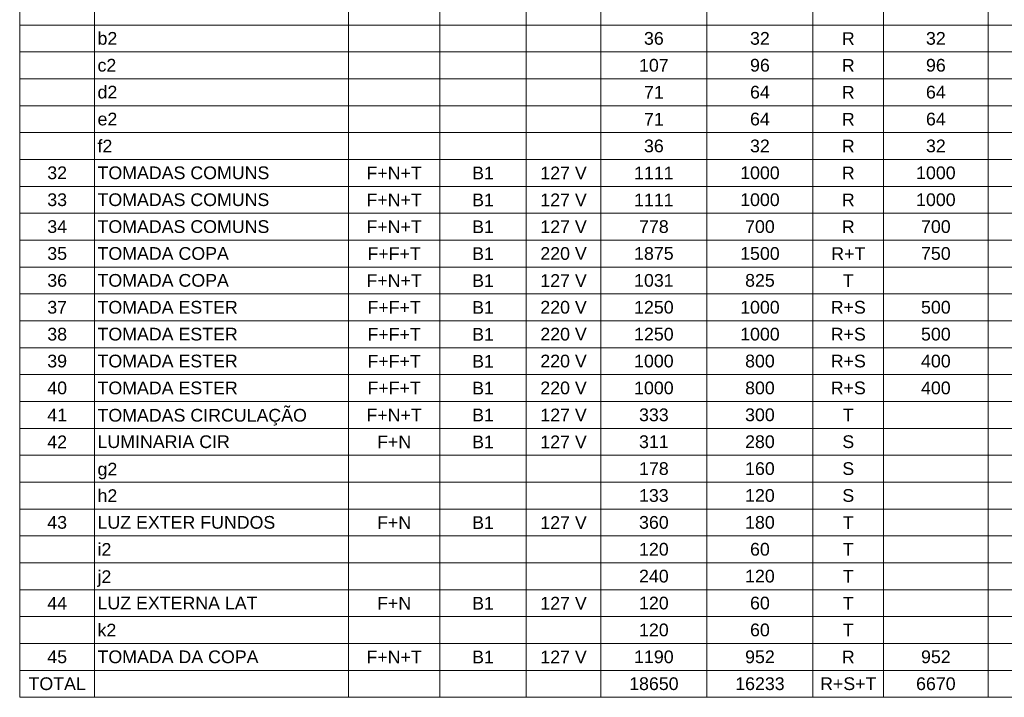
# Model space of a CAD drawing. Header units: feet. Extents: x -18 to 1038, y -110 to 48.
# Tile 15 of 199: x 33.19 to 41.71, y -45.17 to -39.31. Entities that reach past the tile are written whole.
import ezdxf

# ---------------------------------------------------------------- set-up
doc = ezdxf.new("R2010")
doc.units = ezdxf.units.FT
doc.header["$MEASUREMENT"] = 0
doc.layers.add('DI-Tabelas', color=7, linetype='Continuous', lineweight=5)
doc.styles.add('Arial', font='arial.ttf')

msp = doc.modelspace()

# ---------------------------------------------------------------- linework, layer by layer
at = {"layer": 'DI-Tabelas'}
for p, q in [((33.1947, -39.3558), (33.1947, -39.1232)), ((33.8426, -39.1232), (33.8426, -39.3558)), ((36.0372, -39.1232), (36.0372, -39.3558)), ((36.8263, -39.1232), (36.8263, -39.3558)), ((37.5742, -39.1232), (37.5742, -39.3558)), ((38.2189, -39.1232), (38.2189, -39.3558)), ((39.1358, -39.1232), (39.1358, -39.3558)), ((40.0528, -39.1232), (40.0528, -39.3558)), ((40.6633, -39.1232), (40.6633, -39.3558)), ((41.5673, -39.1232), (41.5673, -39.3558)), ((33.8426, -39.3558), (33.1947, -39.3558)), ((33.1947, -39.5884), (33.1947, -39.3558)), ((36.0372, -39.3558), (33.8426, -39.3558)), ((33.8426, -39.3558), (33.8426, -39.5884)), ((36.8263, -39.3558), (36.0372, -39.3558)), ((36.0372, -39.3558), (36.0372, -39.5884)), ((37.5742, -39.3558), (36.8263, -39.3558)), ((36.8263, -39.3558), (36.8263, -39.5884)), ((38.2189, -39.3558), (37.5742, -39.3558)), ((37.5742, -39.3558), (37.5742, -39.5884)), ((39.1358, -39.3558), (38.2189, -39.3558)), ((38.2189, -39.3558), (38.2189, -39.5884)), ((40.0528, -39.3558), (39.1358, -39.3558)), ((39.1358, -39.3558), (39.1358, -39.5884)), ((40.6633, -39.3558), (40.0528, -39.3558)), ((40.0528, -39.3558), (40.0528, -39.5884)), ((41.5673, -39.3558), (40.6633, -39.3558)), ((40.6633, -39.3558), (40.6633, -39.5884)), ((42.4619, -39.3558), (41.5673, -39.3558)), ((41.5673, -39.3558), (41.5673, -39.5884)), ((33.8426, -39.5884), (33.1947, -39.5884)), ((33.1947, -39.821), (33.1947, -39.5884)), ((36.0372, -39.5884), (33.8426, -39.5884)), ((33.8426, -39.5884), (33.8426, -39.821)), ((36.8263, -39.5884), (36.0372, -39.5884)), ((36.0372, -39.5884), (36.0372, -39.821)), ((37.5742, -39.5884), (36.8263, -39.5884)), ((36.8263, -39.5884), (36.8263, -39.821)), ((38.2189, -39.5884), (37.5742, -39.5884)), ((37.5742, -39.5884), (37.5742, -39.821)), ((39.1358, -39.5884), (38.2189, -39.5884)), ((38.2189, -39.5884), (38.2189, -39.821)), ((40.0528, -39.5884), (39.1358, -39.5884)), ((39.1358, -39.5884), (39.1358, -39.821)), ((40.6633, -39.5884), (40.0528, -39.5884)), ((40.0528, -39.5884), (40.0528, -39.821)), ((41.5673, -39.5884), (40.6633, -39.5884)), ((40.6633, -39.5884), (40.6633, -39.821)), ((42.4619, -39.5884), (41.5673, -39.5884)), ((41.5673, -39.5884), (41.5673, -39.821)), ((33.8426, -39.821), (33.1947, -39.821)), ((33.1947, -40.0536), (33.1947, -39.821)), ((36.0372, -39.821), (33.8426, -39.821)), ((33.8426, -39.821), (33.8426, -40.0536)), ((36.8263, -39.821), (36.0372, -39.821)), ((36.0372, -39.821), (36.0372, -40.0536)), ((37.5742, -39.821), (36.8263, -39.821)), ((36.8263, -39.821), (36.8263, -40.0536)), ((38.2189, -39.821), (37.5742, -39.821)), ((37.5742, -39.821), (37.5742, -40.0536)), ((39.1358, -39.821), (38.2189, -39.821)), ((38.2189, -39.821), (38.2189, -40.0536)), ((40.0528, -39.821), (39.1358, -39.821)), ((39.1358, -39.821), (39.1358, -40.0536)), ((40.6633, -39.821), (40.0528, -39.821)), ((40.0528, -39.821), (40.0528, -40.0536)), ((41.5673, -39.821), (40.6633, -39.821)), ((40.6633, -39.821), (40.6633, -40.0536)), ((42.4619, -39.821), (41.5673, -39.821)), ((41.5673, -39.821), (41.5673, -40.0536)), ((33.8426, -40.0536), (33.1947, -40.0536)), ((33.1947, -40.2862), (33.1947, -40.0536)), ((36.0372, -40.0536), (33.8426, -40.0536)), ((33.8426, -40.0536), (33.8426, -40.2862)), ((36.8263, -40.0536), (36.0372, -40.0536)), ((36.0372, -40.0536), (36.0372, -40.2862)), ((37.5742, -40.0536), (36.8263, -40.0536)), ((36.8263, -40.0536), (36.8263, -40.2862)), ((38.2189, -40.0536), (37.5742, -40.0536)), ((37.5742, -40.0536), (37.5742, -40.2862)), ((39.1358, -40.0536), (38.2189, -40.0536)), ((38.2189, -40.0536), (38.2189, -40.2862)), ((40.0528, -40.0536), (39.1358, -40.0536)), ((39.1358, -40.0536), (39.1358, -40.2862)), ((40.6633, -40.0536), (40.0528, -40.0536)), ((40.0528, -40.0536), (40.0528, -40.2862)), ((41.5673, -40.0536), (40.6633, -40.0536)), ((40.6633, -40.0536), (40.6633, -40.2862)), ((42.4619, -40.0536), (41.5673, -40.0536)), ((41.5673, -40.0536), (41.5673, -40.2862)), ((33.8426, -40.2862), (33.1947, -40.2862)), ((33.1947, -40.5188), (33.1947, -40.2862)), ((36.0372, -40.2862), (33.8426, -40.2862)), ((33.8426, -40.2862), (33.8426, -40.5188)), ((36.8263, -40.2862), (36.0372, -40.2862)), ((36.0372, -40.2862), (36.0372, -40.5188)), ((37.5742, -40.2862), (36.8263, -40.2862)), ((36.8263, -40.2862), (36.8263, -40.5188)), ((38.2189, -40.2862), (37.5742, -40.2862)), ((37.5742, -40.2862), (37.5742, -40.5188)), ((39.1358, -40.2862), (38.2189, -40.2862)), ((38.2189, -40.2862), (38.2189, -40.5188)), ((40.0528, -40.2862), (39.1358, -40.2862)), ((39.1358, -40.2862), (39.1358, -40.5188)), ((40.6633, -40.2862), (40.0528, -40.2862)), ((40.0528, -40.2862), (40.0528, -40.5188)), ((41.5673, -40.2862), (40.6633, -40.2862)), ((40.6633, -40.2862), (40.6633, -40.5188)), ((42.4619, -40.2862), (41.5673, -40.2862)), ((41.5673, -40.2862), (41.5673, -40.5188)), ((33.8426, -40.5188), (33.1947, -40.5188)), ((33.1947, -40.7514), (33.1947, -40.5188)), ((36.0372, -40.5188), (33.8426, -40.5188)), ((33.8426, -40.5188), (33.8426, -40.7514)), ((36.8263, -40.5188), (36.0372, -40.5188)), ((36.0372, -40.5188), (36.0372, -40.7514)), ((37.5742, -40.5188), (36.8263, -40.5188)), ((36.8263, -40.5188), (36.8263, -40.7514)), ((38.2189, -40.5188), (37.5742, -40.5188)), ((37.5742, -40.5188), (37.5742, -40.7514)), ((39.1358, -40.5188), (38.2189, -40.5188)), ((38.2189, -40.5188), (38.2189, -40.7514)), ((40.0528, -40.5188), (39.1358, -40.5188)), ((39.1358, -40.5188), (39.1358, -40.7514)), ((40.6633, -40.5188), (40.0528, -40.5188)), ((40.0528, -40.5188), (40.0528, -40.7514)), ((41.5673, -40.5188), (40.6633, -40.5188)), ((40.6633, -40.5188), (40.6633, -40.7514)), ((42.4619, -40.5188), (41.5673, -40.5188)), ((41.5673, -40.5188), (41.5673, -40.7514)), ((33.8426, -40.7514), (33.1947, -40.7514)), ((33.1947, -40.984), (33.1947, -40.7514)), ((36.0372, -40.7514), (33.8426, -40.7514)), ((33.8426, -40.7514), (33.8426, -40.984)), ((36.8263, -40.7514), (36.0372, -40.7514)), ((36.0372, -40.7514), (36.0372, -40.984)), ((37.5742, -40.7514), (36.8263, -40.7514)), ((36.8263, -40.7514), (36.8263, -40.984)), ((38.2189, -40.7514), (37.5742, -40.7514)), ((37.5742, -40.7514), (37.5742, -40.984)), ((39.1358, -40.7514), (38.2189, -40.7514)), ((38.2189, -40.7514), (38.2189, -40.984)), ((40.0528, -40.7514), (39.1358, -40.7514)), ((39.1358, -40.7514), (39.1358, -40.984)), ((40.6633, -40.7514), (40.0528, -40.7514)), ((40.0528, -40.7514), (40.0528, -40.984)), ((41.5673, -40.7514), (40.6633, -40.7514)), ((40.6633, -40.7514), (40.6633, -40.984)), ((42.4619, -40.7514), (41.5673, -40.7514)), ((41.5673, -40.7514), (41.5673, -40.984)), ((33.8426, -40.984), (33.1947, -40.984)), ((33.1947, -41.2166), (33.1947, -40.984)), ((36.0372, -40.984), (33.8426, -40.984)), ((33.8426, -40.984), (33.8426, -41.2166)), ((36.8263, -40.984), (36.0372, -40.984)), ((36.0372, -40.984), (36.0372, -41.2166)), ((37.5742, -40.984), (36.8263, -40.984)), ((36.8263, -40.984), (36.8263, -41.2166)), ((38.2189, -40.984), (37.5742, -40.984)), ((37.5742, -40.984), (37.5742, -41.2166)), ((39.1358, -40.984), (38.2189, -40.984)), ((38.2189, -40.984), (38.2189, -41.2166)), ((40.0528, -40.984), (39.1358, -40.984)), ((39.1358, -40.984), (39.1358, -41.2166)), ((40.6633, -40.984), (40.0528, -40.984)), ((40.0528, -40.984), (40.0528, -41.2166)), ((41.5673, -40.984), (40.6633, -40.984)), ((40.6633, -40.984), (40.6633, -41.2166)), ((42.4619, -40.984), (41.5673, -40.984)), ((41.5673, -40.984), (41.5673, -41.2166)), ((33.8426, -41.2166), (33.1947, -41.2166)), ((33.1947, -41.4492), (33.1947, -41.2166)), ((36.0372, -41.2166), (33.8426, -41.2166)), ((33.8426, -41.2166), (33.8426, -41.4492)), ((36.8263, -41.2166), (36.0372, -41.2166)), ((36.0372, -41.2166), (36.0372, -41.4492)), ((37.5742, -41.2166), (36.8263, -41.2166)), ((36.8263, -41.2166), (36.8263, -41.4492)), ((38.2189, -41.2166), (37.5742, -41.2166)), ((37.5742, -41.2166), (37.5742, -41.4492)), ((39.1358, -41.2166), (38.2189, -41.2166)), ((38.2189, -41.2166), (38.2189, -41.4492)), ((40.0528, -41.2166), (39.1358, -41.2166)), ((39.1358, -41.2166), (39.1358, -41.4492)), ((40.6633, -41.2166), (40.0528, -41.2166)), ((40.0528, -41.2166), (40.0528, -41.4492)), ((41.5673, -41.2166), (40.6633, -41.2166)), ((40.6633, -41.2166), (40.6633, -41.4492)), ((42.4619, -41.2166), (41.5673, -41.2166)), ((41.5673, -41.2166), (41.5673, -41.4492)), ((33.8426, -41.4492), (33.1947, -41.4492)), ((33.1947, -41.6818), (33.1947, -41.4492)), ((36.0372, -41.4492), (33.8426, -41.4492)), ((33.8426, -41.4492), (33.8426, -41.6818)), ((36.8263, -41.4492), (36.0372, -41.4492)), ((36.0372, -41.4492), (36.0372, -41.6818)), ((37.5742, -41.4492), (36.8263, -41.4492)), ((36.8263, -41.4492), (36.8263, -41.6818)), ((38.2189, -41.4492), (37.5742, -41.4492)), ((37.5742, -41.4492), (37.5742, -41.6818)), ((39.1358, -41.4492), (38.2189, -41.4492)), ((38.2189, -41.4492), (38.2189, -41.6818)), ((40.0528, -41.4492), (39.1358, -41.4492)), ((39.1358, -41.4492), (39.1358, -41.6818)), ((40.6633, -41.4492), (40.0528, -41.4492)), ((40.0528, -41.4492), (40.0528, -41.6818)), ((41.5673, -41.4492), (40.6633, -41.4492)), ((40.6633, -41.4492), (40.6633, -41.6818)), ((42.4619, -41.4492), (41.5673, -41.4492)), ((41.5673, -41.4492), (41.5673, -41.6818)), ((33.8426, -41.6818), (33.1947, -41.6818)), ((33.1947, -41.9144), (33.1947, -41.6818)), ((36.0372, -41.6818), (33.8426, -41.6818)), ((33.8426, -41.6818), (33.8426, -41.9144)), ((36.8263, -41.6818), (36.0372, -41.6818)), ((36.0372, -41.6818), (36.0372, -41.9144)), ((37.5742, -41.6818), (36.8263, -41.6818)), ((36.8263, -41.6818), (36.8263, -41.9144)), ((38.2189, -41.6818), (37.5742, -41.6818)), ((37.5742, -41.6818), (37.5742, -41.9144)), ((39.1358, -41.6818), (38.2189, -41.6818)), ((38.2189, -41.6818), (38.2189, -41.9144)), ((40.0528, -41.6818), (39.1358, -41.6818)), ((39.1358, -41.6818), (39.1358, -41.9144)), ((40.6633, -41.6818), (40.0528, -41.6818)), ((40.0528, -41.6818), (40.0528, -41.9144)), ((41.5673, -41.6818), (40.6633, -41.6818)), ((40.6633, -41.6818), (40.6633, -41.9144)), ((42.4619, -41.6818), (41.5673, -41.6818)), ((41.5673, -41.6818), (41.5673, -41.9144)), ((33.8426, -41.9144), (33.1947, -41.9144)), ((33.1947, -42.147), (33.1947, -41.9144)), ((36.0372, -41.9144), (33.8426, -41.9144)), ((33.8426, -41.9144), (33.8426, -42.147)), ((36.8263, -41.9144), (36.0372, -41.9144)), ((36.0372, -41.9144), (36.0372, -42.147)), ((37.5742, -41.9144), (36.8263, -41.9144)), ((36.8263, -41.9144), (36.8263, -42.147)), ((38.2189, -41.9144), (37.5742, -41.9144)), ((37.5742, -41.9144), (37.5742, -42.147)), ((39.1358, -41.9144), (38.2189, -41.9144)), ((38.2189, -41.9144), (38.2189, -42.147)), ((40.0528, -41.9144), (39.1358, -41.9144)), ((39.1358, -41.9144), (39.1358, -42.147)), ((40.6633, -41.9144), (40.0528, -41.9144)), ((40.0528, -41.9144), (40.0528, -42.147)), ((41.5673, -41.9144), (40.6633, -41.9144)), ((40.6633, -41.9144), (40.6633, -42.147)), ((42.4619, -41.9144), (41.5673, -41.9144)), ((41.5673, -41.9144), (41.5673, -42.147)), ((33.8426, -42.147), (33.1947, -42.147)), ((33.1947, -42.3796), (33.1947, -42.147)), ((36.0372, -42.147), (33.8426, -42.147)), ((33.8426, -42.147), (33.8426, -42.3796)), ((36.8263, -42.147), (36.0372, -42.147)), ((36.0372, -42.147), (36.0372, -42.3796)), ((37.5742, -42.147), (36.8263, -42.147)), ((36.8263, -42.147), (36.8263, -42.3796)), ((38.2189, -42.147), (37.5742, -42.147)), ((37.5742, -42.147), (37.5742, -42.3796)), ((39.1358, -42.147), (38.2189, -42.147)), ((38.2189, -42.147), (38.2189, -42.3796)), ((40.0528, -42.147), (39.1358, -42.147)), ((39.1358, -42.147), (39.1358, -42.3796)), ((40.6633, -42.147), (40.0528, -42.147)), ((40.0528, -42.147), (40.0528, -42.3796)), ((41.5673, -42.147), (40.6633, -42.147)), ((40.6633, -42.147), (40.6633, -42.3796)), ((42.4619, -42.147), (41.5673, -42.147)), ((41.5673, -42.147), (41.5673, -42.3796)), ((33.8426, -42.3796), (33.1947, -42.3796)), ((33.1947, -42.6122), (33.1947, -42.3796)), ((36.0372, -42.3796), (33.8426, -42.3796)), ((33.8426, -42.3796), (33.8426, -42.6122)), ((36.8263, -42.3796), (36.0372, -42.3796)), ((36.0372, -42.3796), (36.0372, -42.6122)), ((37.5742, -42.3796), (36.8263, -42.3796)), ((36.8263, -42.3796), (36.8263, -42.6122)), ((38.2189, -42.3796), (37.5742, -42.3796)), ((37.5742, -42.3796), (37.5742, -42.6122)), ((39.1358, -42.3796), (38.2189, -42.3796)), ((38.2189, -42.3796), (38.2189, -42.6122)), ((40.0528, -42.3796), (39.1358, -42.3796)), ((39.1358, -42.3796), (39.1358, -42.6122)), ((40.6633, -42.3796), (40.0528, -42.3796)), ((40.0528, -42.3796), (40.0528, -42.6122)), ((41.5673, -42.3796), (40.6633, -42.3796)), ((40.6633, -42.3796), (40.6633, -42.6122)), ((42.4619, -42.3796), (41.5673, -42.3796)), ((41.5673, -42.3796), (41.5673, -42.6122)), ((33.8426, -42.6122), (33.1947, -42.6122)), ((33.1947, -42.8448), (33.1947, -42.6122)), ((36.0372, -42.6122), (33.8426, -42.6122)), ((33.8426, -42.6122), (33.8426, -42.8448)), ((36.8263, -42.6122), (36.0372, -42.6122)), ((36.0372, -42.6122), (36.0372, -42.8448)), ((37.5742, -42.6122), (36.8263, -42.6122)), ((36.8263, -42.6122), (36.8263, -42.8448)), ((38.2189, -42.6122), (37.5742, -42.6122)), ((37.5742, -42.6122), (37.5742, -42.8448)), ((39.1358, -42.6122), (38.2189, -42.6122)), ((38.2189, -42.6122), (38.2189, -42.8448)), ((40.0528, -42.6122), (39.1358, -42.6122)), ((39.1358, -42.6122), (39.1358, -42.8448)), ((40.6633, -42.6122), (40.0528, -42.6122)), ((40.0528, -42.6122), (40.0528, -42.8448)), ((41.5673, -42.6122), (40.6633, -42.6122)), ((40.6633, -42.6122), (40.6633, -42.8448)), ((42.4619, -42.6122), (41.5673, -42.6122)), ((41.5673, -42.6122), (41.5673, -42.8448)), ((33.8426, -42.8448), (33.1947, -42.8448)), ((33.1947, -43.0774), (33.1947, -42.8448)), ((36.0372, -42.8448), (33.8426, -42.8448)), ((33.8426, -42.8448), (33.8426, -43.0774)), ((36.8263, -42.8448), (36.0372, -42.8448)), ((36.0372, -42.8448), (36.0372, -43.0774)), ((37.5742, -42.8448), (36.8263, -42.8448)), ((36.8263, -42.8448), (36.8263, -43.0774)), ((38.2189, -42.8448), (37.5742, -42.8448)), ((37.5742, -42.8448), (37.5742, -43.0774)), ((39.1358, -42.8448), (38.2189, -42.8448)), ((38.2189, -42.8448), (38.2189, -43.0774)), ((40.0528, -42.8448), (39.1358, -42.8448)), ((39.1358, -42.8448), (39.1358, -43.0774)), ((40.6633, -42.8448), (40.0528, -42.8448)), ((40.0528, -42.8448), (40.0528, -43.0774)), ((41.5673, -42.8448), (40.6633, -42.8448)), ((40.6633, -42.8448), (40.6633, -43.0774)), ((42.4619, -42.8448), (41.5673, -42.8448)), ((41.5673, -42.8448), (41.5673, -43.0774)), ((33.8426, -43.0774), (33.1947, -43.0774)), ((33.1947, -43.31), (33.1947, -43.0774)), ((36.0372, -43.0774), (33.8426, -43.0774)), ((33.8426, -43.0774), (33.8426, -43.31)), ((36.8263, -43.0774), (36.0372, -43.0774)), ((36.0372, -43.0774), (36.0372, -43.31)), ((37.5742, -43.0774), (36.8263, -43.0774)), ((36.8263, -43.0774), (36.8263, -43.31)), ((38.2189, -43.0774), (37.5742, -43.0774)), ((37.5742, -43.0774), (37.5742, -43.31)), ((39.1358, -43.0774), (38.2189, -43.0774)), ((38.2189, -43.0774), (38.2189, -43.31)), ((40.0528, -43.0774), (39.1358, -43.0774)), ((39.1358, -43.0774), (39.1358, -43.31)), ((40.6633, -43.0774), (40.0528, -43.0774)), ((40.0528, -43.0774), (40.0528, -43.31)), ((41.5673, -43.0774), (40.6633, -43.0774)), ((40.6633, -43.0774), (40.6633, -43.31)), ((42.4619, -43.0774), (41.5673, -43.0774)), ((41.5673, -43.0774), (41.5673, -43.31)), ((33.8426, -43.31), (33.1947, -43.31)), ((33.1947, -43.5426), (33.1947, -43.31)), ((36.0372, -43.31), (33.8426, -43.31)), ((33.8426, -43.31), (33.8426, -43.5426)), ((36.8263, -43.31), (36.0372, -43.31)), ((36.0372, -43.31), (36.0372, -43.5426)), ((37.5742, -43.31), (36.8263, -43.31)), ((36.8263, -43.31), (36.8263, -43.5426)), ((38.2189, -43.31), (37.5742, -43.31)), ((37.5742, -43.31), (37.5742, -43.5426)), ((39.1358, -43.31), (38.2189, -43.31)), ((38.2189, -43.31), (38.2189, -43.5426)), ((40.0528, -43.31), (39.1358, -43.31)), ((39.1358, -43.31), (39.1358, -43.5426)), ((40.6633, -43.31), (40.0528, -43.31)), ((40.0528, -43.31), (40.0528, -43.5426)), ((41.5673, -43.31), (40.6633, -43.31)), ((40.6633, -43.31), (40.6633, -43.5426)), ((42.4619, -43.31), (41.5673, -43.31)), ((41.5673, -43.31), (41.5673, -43.5426)), ((33.8426, -43.5426), (33.1947, -43.5426)), ((33.1947, -43.7752), (33.1947, -43.5426)), ((36.0372, -43.5426), (33.8426, -43.5426)), ((33.8426, -43.5426), (33.8426, -43.7752)), ((36.8263, -43.5426), (36.0372, -43.5426)), ((36.0372, -43.5426), (36.0372, -43.7752)), ((37.5742, -43.5426), (36.8263, -43.5426)), ((36.8263, -43.5426), (36.8263, -43.7752)), ((38.2189, -43.5426), (37.5742, -43.5426)), ((37.5742, -43.5426), (37.5742, -43.7752)), ((39.1358, -43.5426), (38.2189, -43.5426)), ((38.2189, -43.5426), (38.2189, -43.7752)), ((40.0528, -43.5426), (39.1358, -43.5426)), ((39.1358, -43.5426), (39.1358, -43.7752)), ((40.6633, -43.5426), (40.0528, -43.5426)), ((40.0528, -43.5426), (40.0528, -43.7752)), ((41.5673, -43.5426), (40.6633, -43.5426)), ((40.6633, -43.5426), (40.6633, -43.7752)), ((42.4619, -43.5426), (41.5673, -43.5426)), ((41.5673, -43.5426), (41.5673, -43.7752)), ((33.8426, -43.7752), (33.1947, -43.7752)), ((33.1947, -44.0078), (33.1947, -43.7752)), ((36.0372, -43.7752), (33.8426, -43.7752)), ((33.8426, -43.7752), (33.8426, -44.0078)), ((36.8263, -43.7752), (36.0372, -43.7752)), ((36.0372, -43.7752), (36.0372, -44.0078)), ((37.5742, -43.7752), (36.8263, -43.7752)), ((36.8263, -43.7752), (36.8263, -44.0078)), ((38.2189, -43.7752), (37.5742, -43.7752)), ((37.5742, -43.7752), (37.5742, -44.0078)), ((39.1358, -43.7752), (38.2189, -43.7752)), ((38.2189, -43.7752), (38.2189, -44.0078)), ((40.0528, -43.7752), (39.1358, -43.7752)), ((39.1358, -43.7752), (39.1358, -44.0078)), ((40.6633, -43.7752), (40.0528, -43.7752)), ((40.0528, -43.7752), (40.0528, -44.0078)), ((41.5673, -43.7752), (40.6633, -43.7752)), ((40.6633, -43.7752), (40.6633, -44.0078)), ((42.4619, -43.7752), (41.5673, -43.7752)), ((41.5673, -43.7752), (41.5673, -44.0078)), ((33.8426, -44.0078), (33.1947, -44.0078)), ((33.1947, -44.2404), (33.1947, -44.0078)), ((36.0372, -44.0078), (33.8426, -44.0078)), ((33.8426, -44.0078), (33.8426, -44.2404)), ((36.8263, -44.0078), (36.0372, -44.0078)), ((36.0372, -44.0078), (36.0372, -44.2404)), ((37.5742, -44.0078), (36.8263, -44.0078)), ((36.8263, -44.0078), (36.8263, -44.2404)), ((38.2189, -44.0078), (37.5742, -44.0078)), ((37.5742, -44.0078), (37.5742, -44.2404)), ((39.1358, -44.0078), (38.2189, -44.0078)), ((38.2189, -44.0078), (38.2189, -44.2404)), ((40.0528, -44.0078), (39.1358, -44.0078)), ((39.1358, -44.0078), (39.1358, -44.2404)), ((40.6633, -44.0078), (40.0528, -44.0078)), ((40.0528, -44.0078), (40.0528, -44.2404)), ((41.5673, -44.0078), (40.6633, -44.0078)), ((40.6633, -44.0078), (40.6633, -44.2404)), ((42.4619, -44.0078), (41.5673, -44.0078)), ((41.5673, -44.0078), (41.5673, -44.2404)), ((33.8426, -44.2404), (33.1947, -44.2404)), ((33.1947, -44.473), (33.1947, -44.2404)), ((36.0372, -44.2404), (33.8426, -44.2404)), ((33.8426, -44.2404), (33.8426, -44.473)), ((36.8263, -44.2404), (36.0372, -44.2404)), ((36.0372, -44.2404), (36.0372, -44.473)), ((37.5742, -44.2404), (36.8263, -44.2404)), ((36.8263, -44.2404), (36.8263, -44.473)), ((38.2189, -44.2404), (37.5742, -44.2404)), ((37.5742, -44.2404), (37.5742, -44.473)), ((39.1358, -44.2404), (38.2189, -44.2404)), ((38.2189, -44.2404), (38.2189, -44.473)), ((40.0528, -44.2404), (39.1358, -44.2404)), ((39.1358, -44.2404), (39.1358, -44.473)), ((40.6633, -44.2404), (40.0528, -44.2404)), ((40.0528, -44.2404), (40.0528, -44.473)), ((41.5673, -44.2404), (40.6633, -44.2404)), ((40.6633, -44.2404), (40.6633, -44.473)), ((42.4619, -44.2404), (41.5673, -44.2404)), ((41.5673, -44.2404), (41.5673, -44.473)), ((33.8426, -44.473), (33.1947, -44.473)), ((33.1947, -44.7056), (33.1947, -44.473)), ((36.0372, -44.473), (33.8426, -44.473)), ((33.8426, -44.473), (33.8426, -44.7056)), ((36.8263, -44.473), (36.0372, -44.473)), ((36.0372, -44.473), (36.0372, -44.7056)), ((37.5742, -44.473), (36.8263, -44.473)), ((36.8263, -44.473), (36.8263, -44.7056)), ((38.2189, -44.473), (37.5742, -44.473)), ((37.5742, -44.473), (37.5742, -44.7056)), ((39.1358, -44.473), (38.2189, -44.473)), ((38.2189, -44.473), (38.2189, -44.7056)), ((40.0528, -44.473), (39.1358, -44.473)), ((39.1358, -44.473), (39.1358, -44.7056)), ((40.6633, -44.473), (40.0528, -44.473)), ((40.0528, -44.473), (40.0528, -44.7056)), ((41.5673, -44.473), (40.6633, -44.473)), ((40.6633, -44.473), (40.6633, -44.7056)), ((42.4619, -44.473), (41.5673, -44.473)), ((41.5673, -44.473), (41.5673, -44.7056)), ((33.8426, -44.7056), (33.1947, -44.7056)), ((33.1947, -44.9382), (33.1947, -44.7056)), ((36.0372, -44.7056), (33.8426, -44.7056)), ((33.8426, -44.7056), (33.8426, -44.9382)), ((36.8263, -44.7056), (36.0372, -44.7056)), ((36.0372, -44.7056), (36.0372, -44.9382)), ((37.5742, -44.7056), (36.8263, -44.7056)), ((36.8263, -44.7056), (36.8263, -44.9382)), ((38.2189, -44.7056), (37.5742, -44.7056)), ((37.5742, -44.7056), (37.5742, -44.9382)), ((39.1358, -44.7056), (38.2189, -44.7056)), ((38.2189, -44.7056), (38.2189, -44.9382)), ((40.0528, -44.7056), (39.1358, -44.7056)), ((39.1358, -44.7056), (39.1358, -44.9382)), ((40.6633, -44.7056), (40.0528, -44.7056)), ((40.0528, -44.7056), (40.0528, -44.9382)), ((41.5673, -44.7056), (40.6633, -44.7056)), ((40.6633, -44.7056), (40.6633, -44.9382)), ((42.4619, -44.7056), (41.5673, -44.7056)), ((41.5673, -44.7056), (41.5673, -44.9382)), ((33.8426, -44.9382), (33.1947, -44.9382)), ((33.1947, -45.1708), (33.1947, -44.9382)), ((36.0372, -44.9382), (33.8426, -44.9382)), ((33.8426, -44.9382), (33.8426, -45.1708)), ((36.8263, -44.9382), (36.0372, -44.9382)), ((36.0372, -44.9382), (36.0372, -45.1708)), ((37.5742, -44.9382), (36.8263, -44.9382)), ((36.8263, -44.9382), (36.8263, -45.1708)), ((38.2189, -44.9382), (37.5742, -44.9382)), ((37.5742, -44.9382), (37.5742, -45.1708)), ((39.1358, -44.9382), (38.2189, -44.9382)), ((38.2189, -44.9382), (38.2189, -45.1708)), ((40.0528, -44.9382), (39.1358, -44.9382)), ((39.1358, -44.9382), (39.1358, -45.1708)), ((40.6633, -44.9382), (40.0528, -44.9382)), ((40.0528, -44.9382), (40.0528, -45.1708)), ((41.5673, -44.9382), (40.6633, -44.9382)), ((40.6633, -44.9382), (40.6633, -45.1708)), ((42.4619, -44.9382), (41.5673, -44.9382)), ((41.5673, -44.9382), (41.5673, -45.1708)), ((33.8426, -45.1708), (33.1947, -45.1708)), ((36.0372, -45.1708), (33.8426, -45.1708)), ((36.8263, -45.1708), (36.0372, -45.1708)), ((37.5742, -45.1708), (36.8263, -45.1708)), ((38.2189, -45.1708), (37.5742, -45.1708)), ((39.1358, -45.1708), (38.2189, -45.1708)), ((40.0528, -45.1708), (39.1358, -45.1708)), ((40.6633, -45.1708), (40.0528, -45.1708)), ((41.5673, -45.1708), (40.6633, -45.1708)), ((42.4619, -45.1708), (41.5673, -45.1708))]:
    msp.add_line(p, q, dxfattribs=at)

# ---------------------------------------------------------------- texts
at = {"layer": 'DI-Tabelas', "char_height": 0.11, "line_spacing_factor": 0.6, "style": 'Arial'}
for s, insert, width, attachment_point in [('b2', (33.8676, -39.5271), 0.341738, 7), ('36', (38.6774, -39.5271), 0.341738, 8), ('32', (39.5943, -39.5271), 0.341738, 8), ('R', (40.3581, -39.5271), 0.222012, 8), ('32', (41.1153, -39.5271), 0.341738, 8), ('c2', (33.8676, -39.7597), 0.324634, 7), ('107', (38.6774, -39.7597), 0.512607, 8), ('96', (39.5943, -39.7597), 0.341738, 8), ('R', (40.3581, -39.7597), 0.222012, 8), ('96', (41.1153, -39.7597), 0.341738, 8), ('d2', (33.8676, -39.9923), 0.341738, 7), ('71', (38.6774, -39.9923), 0.341738, 8), ('64', (39.5943, -39.9923), 0.341738, 8), ('R', (40.3581, -39.9923), 0.222012, 8), ('64', (41.1153, -39.9923), 0.341738, 8), ('e2', (33.8676, -40.2249), 0.341738, 7), ('71', (38.6774, -40.2249), 0.341738, 8), ('64', (39.5943, -40.2249), 0.341738, 8), ('R', (40.3581, -40.2249), 0.222012, 8), ('64', (41.1153, -40.2249), 0.341738, 8), ('f2', (33.8676, -40.4575), 0.25622, 7), ('36', (38.6774, -40.4575), 0.341738, 8), ('32', (39.5943, -40.4575), 0.341738, 8), ('R', (40.3581, -40.4575), 0.222012, 8), ('32', (41.1153, -40.4575), 0.341738, 8), ('32', (33.5186, -40.6901), 0.341738, 8), ('TOMADAS COMUNS', (33.8676, -40.6901), 2.971845, 7), ('F+N+T', (36.4318, -40.6901), 0.956463, 8), ('B1', (37.2002, -40.6901), 0.375945, 8), ('127 V', (37.8965, -40.6901), 0.803034, 8), ('1111', (38.6774, -40.6901), 0.683476, 8), ('1000', (39.5943, -40.6901), 0.683476, 8), ('R', (40.3581, -40.6901), 0.222012, 8), ('1000', (41.1153, -40.6901), 0.683476, 8), ('33', (33.5186, -40.9227), 0.341738, 8), ('TOMADAS COMUNS', (33.8676, -40.9227), 2.971845, 7), ('F+N+T', (36.4318, -40.9227), 0.956463, 8), ('B1', (37.2002, -40.9227), 0.375945, 8), ('127 V', (37.8965, -40.9227), 0.803034, 8), ('1111', (38.6774, -40.9227), 0.683476, 8), ('1000', (39.5943, -40.9227), 0.683476, 8), ('R', (40.3581, -40.9227), 0.222012, 8), ('1000', (41.1153, -40.9227), 0.683476, 8), ('34', (33.5186, -41.1553), 0.341738, 8), ('TOMADAS COMUNS', (33.8676, -41.1553), 2.971845, 7), ('F+N+T', (36.4318, -41.1553), 0.956463, 8), ('B1', (37.2002, -41.1553), 0.375945, 8), ('127 V', (37.8965, -41.1553), 0.803034, 8), ('778', (38.6774, -41.1553), 0.512607, 8), ('700', (39.5943, -41.1553), 0.512607, 8), ('R', (40.3581, -41.1553), 0.222012, 8), ('700', (41.1153, -41.1553), 0.512607, 8), ('35', (33.5186, -41.3879), 0.341738, 8), ('TOMADA COPA', (33.8676, -41.3879), 2.271768, 7), ('F+F+T', (36.4318, -41.3879), 0.922256, 8), ('B1', (37.2002, -41.3879), 0.375945, 8), ('220 V', (37.8965, -41.3879), 0.803034, 8), ('1875', (38.6774, -41.3879), 0.683476, 8), ('1500', (39.5943, -41.3879), 0.683476, 8), ('R+T', (40.3581, -41.3879), 0.589238, 8), ('750', (41.1153, -41.3879), 0.512607, 8), ('36', (33.5186, -41.6205), 0.341738, 8), ('TOMADA COPA', (33.8676, -41.6205), 2.271768, 7), ('F+N+T', (36.4318, -41.6205), 0.956463, 8), ('B1', (37.2002, -41.6205), 0.375945, 8), ('127 V', (37.8965, -41.6205), 0.803034, 8), ('1031', (38.6774, -41.6205), 0.683476, 8), ('825', (39.5943, -41.6205), 0.512607, 8), ('T', (40.3581, -41.6205), 0.187805, 8), ('37', (33.5186, -41.8531), 0.341738, 8), ('TOMADA ESTER', (33.8676, -41.8531), 2.425534, 7), ('F+F+T', (36.4318, -41.8531), 0.922256, 8), ('B1', (37.2002, -41.8531), 0.375945, 8), ('220 V', (37.8965, -41.8531), 0.803034, 8), ('1250', (38.6774, -41.8531), 0.683476, 8), ('1000', (39.5943, -41.8531), 0.683476, 8), ('R+S', (40.3581, -41.8531), 0.606509, 8), ('500', (41.1153, -41.8531), 0.512607, 8), ('38', (33.5186, -42.0857), 0.341738, 8), ('TOMADA ESTER', (33.8676, -42.0857), 2.425534, 7), ('F+F+T', (36.4318, -42.0857), 0.922256, 8), ('B1', (37.2002, -42.0857), 0.375945, 8), ('220 V', (37.8965, -42.0857), 0.803034, 8), ('1250', (38.6774, -42.0857), 0.683476, 8), ('1000', (39.5943, -42.0857), 0.683476, 8), ('R+S', (40.3581, -42.0857), 0.606509, 8), ('500', (41.1153, -42.0857), 0.512607, 8), ('39', (33.5186, -42.3183), 0.341738, 8), ('TOMADA ESTER', (33.8676, -42.3183), 2.425534, 7), ('F+F+T', (36.4318, -42.3183), 0.922256, 8), ('B1', (37.2002, -42.3183), 0.375945, 8), ('220 V', (37.8965, -42.3183), 0.803034, 8), ('1000', (38.6774, -42.3183), 0.683476, 8), ('800', (39.5943, -42.3183), 0.512607, 8), ('R+S', (40.3581, -42.3183), 0.606509, 8), ('400', (41.1153, -42.3183), 0.512607, 8), ('40', (33.5186, -42.5509), 0.341738, 8), ('TOMADA ESTER', (33.8676, -42.5509), 2.425534, 7), ('F+F+T', (36.4318, -42.5509), 0.922256, 8), ('B1', (37.2002, -42.5509), 0.375945, 8), ('220 V', (37.8965, -42.5509), 0.803034, 8), ('1000', (38.6774, -42.5509), 0.683476, 8), ('800', (39.5943, -42.5509), 0.512607, 8), ('R+S', (40.3581, -42.5509), 0.606509, 8), ('400', (41.1153, -42.5509), 0.512607, 8), ('41', (33.5186, -42.7835), 0.341738, 8), ('TOMADAS CIRCULAÇÃO', (33.8676, -42.8198), 3.621113, 7), ('F+N+T', (36.4318, -42.7835), 0.956463, 8), ('B1', (37.2002, -42.7835), 0.375945, 8), ('127 V', (37.8965, -42.7835), 0.803034, 8), ('333', (38.6774, -42.7835), 0.512607, 8), ('300', (39.5943, -42.7835), 0.512607, 8), ('T', (40.3581, -42.7835), 0.187805, 8), ('42', (33.5186, -43.0161), 0.341738, 8), ('LUMINARIA CIR', (33.8676, -43.0161), 2.288537, 7), ('F+N', (36.4318, -43.0161), 0.589238, 8), ('B1', (37.2002, -43.0161), 0.375945, 8), ('127 V', (37.8965, -43.0161), 0.803034, 8), ('311', (38.6774, -43.0161), 0.512607, 8), ('280', (39.5943, -43.0161), 0.512607, 8), ('S', (40.3581, -43.0161), 0.205076, 8), ('g2', (33.8676, -43.285), 0.341738, 7), ('178', (38.6774, -43.2487), 0.512607, 8), ('160', (39.5943, -43.2487), 0.512607, 8), ('S', (40.3581, -43.2487), 0.205076, 8), ('h2', (33.8676, -43.4813), 0.341738, 7), ('133', (38.6774, -43.4813), 0.512607, 8), ('120', (39.5943, -43.4813), 0.512607, 8), ('S', (40.3581, -43.4813), 0.205076, 8), ('43', (33.5186, -43.7139), 0.341738, 8), ('LUZ EXTER FUNDOS', (33.8676, -43.7139), 3.074466, 7), ('F+N', (36.4318, -43.7139), 0.589238, 8), ('B1', (37.2002, -43.7139), 0.375945, 8), ('127 V', (37.8965, -43.7139), 0.803034, 8), ('360', (38.6774, -43.7139), 0.512607, 8), ('180', (39.5943, -43.7139), 0.512607, 8), ('T', (40.3581, -43.7139), 0.187805, 8), ('i2', (33.8676, -43.9465), 0.239116, 7), ('120', (38.6774, -43.9465), 0.512607, 8), ('60', (39.5943, -43.9465), 0.341738, 8), ('T', (40.3581, -43.9465), 0.187805, 8), ('j2', (33.8676, -44.2154), 0.239116, 7), ('240', (38.6774, -44.1791), 0.512607, 8), ('120', (39.5943, -44.1791), 0.512607, 8), ('T', (40.3581, -44.1791), 0.187805, 8), ('44', (33.5186, -44.4117), 0.341738, 8), ('LUZ EXTERNA LAT', (33.8676, -44.4117), 2.767271, 7), ('F+N', (36.4318, -44.4117), 0.589238, 8), ('B1', (37.2002, -44.4117), 0.375945, 8), ('127 V', (37.8965, -44.4117), 0.803034, 8), ('120', (38.6774, -44.4117), 0.512607, 8), ('60', (39.5943, -44.4117), 0.341738, 8), ('T', (40.3581, -44.4117), 0.187805, 8), ('k2', (33.8676, -44.6443), 0.324634, 7), ('120', (38.6774, -44.6443), 0.512607, 8), ('60', (39.5943, -44.6443), 0.341738, 8), ('T', (40.3581, -44.6443), 0.187805, 8), ('45', (33.5186, -44.8769), 0.341738, 8), ('TOMADA DA COPA', (33.8676, -44.8769), 2.784207, 7), ('F+N+T', (36.4318, -44.8769), 0.956463, 8), ('B1', (37.2002, -44.8769), 0.375945, 8), ('127 V', (37.8965, -44.8769), 0.803034, 8), ('1190', (38.6774, -44.8769), 0.683476, 8), ('952', (39.5943, -44.8769), 0.512607, 8), ('R', (40.3581, -44.8769), 0.222012, 8), ('952', (41.1153, -44.8769), 0.512607, 8), ('TOTAL', (33.5186, -45.1095), 0.990671, 8), ('18650', (38.6774, -45.1095), 0.854345, 8), ('16233', (39.5943, -45.1095), 0.854345, 8), ('R+S+T', (40.3581, -45.1095), 0.973735, 8), ('6670', (41.1153, -45.1095), 0.683476, 8)]:
    msp.add_mtext(s, dxfattribs=dict(at, insert=insert, width=width, attachment_point=attachment_point))

doc.saveas('drawing.dxf')
